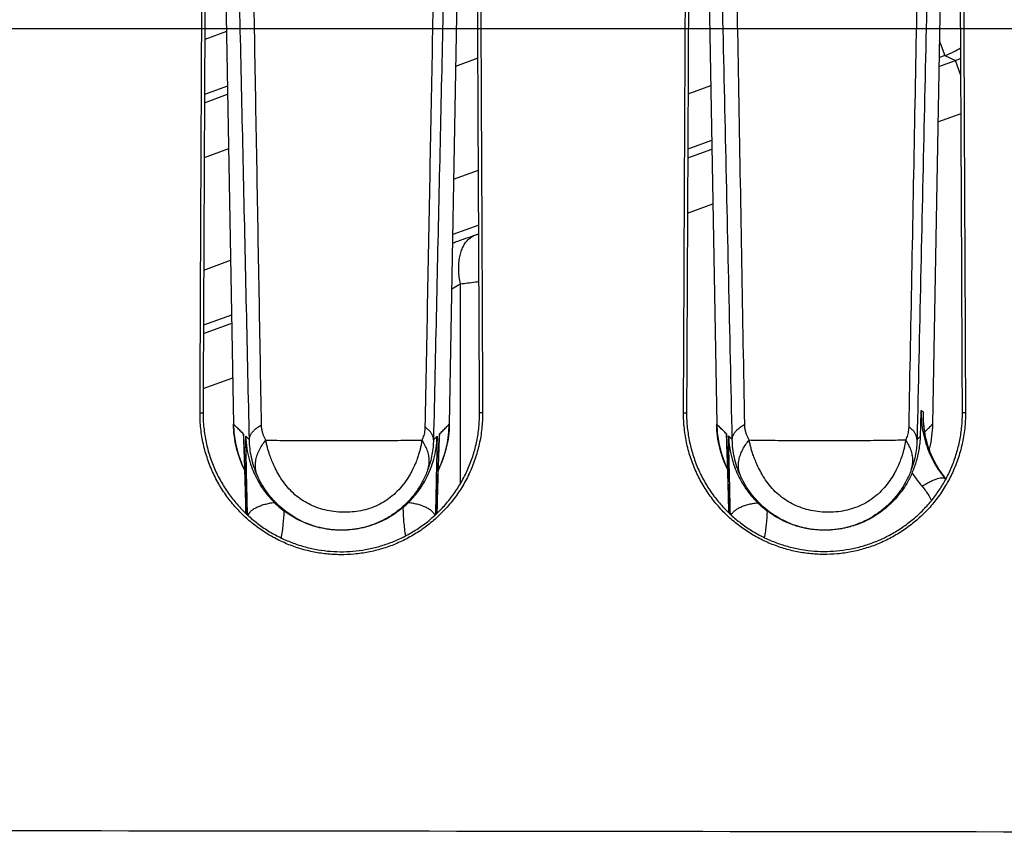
# Model space of a CAD drawing. Header units: inches. Extents: x 0 to 34, y 0 to 22.
# Tile 22 of 64: x 9.595 to 9.88, y 10.552 to 10.788. Entities that reach past the tile are written whole.
import ezdxf

# ---------------------------------------------------------------- set-up
doc = ezdxf.new("R2010")
doc.units = ezdxf.units.IN
doc.header["$LTSCALE"] = 1.87
doc.header["$MEASUREMENT"] = 0
doc.layers.get('0').update_dxf_attribs({"linetype": 'CONTINUOUS'})
doc.layers.add('DIMENSIONS', color=7, linetype='CONTINUOUS')
doc.styles.get("Standard").update_dxf_attribs({"font": 'txt', "width": 0.8})
doc.dimstyles.new('DIMSTYLE_1', dxfattribs={"dimtxt": 0.125, "dimasz": 0.18, "dimexe": 0.18, "dimexo": 0.0625, "dimgap": 0.09, "dimtad": 0, "dimtih": 1, "dimtoh": 1, "dimdec": 3, "dimzin": 4, "dimdsep": 46, "dimtxsty": 'STANDARD', "dimblk": '_FILLED', "dimblk1": '_FILLED', "dimblk2": '_FILLED', "dimcen": 0.09, "dimadec": 0, "dimazin": 0, "dimtp": 0.01, "dimtm": 0.01, "dimtfac": 1, "dimtdec": 3, "dimtofl": 0, "dimtmove": 0, "dimatfit": 3, "dimldrblk": '_FILLED', "dimfxl": 1, "dimtolj": 1, "dimtzin": 4, "dimarcsym": 0})

# ---------------------------------------------------------------- blocks, each defined once
blk = doc.blocks.new('_FILLED')
at = {"color": 0, "linetype": 'BYBLOCK'}
blk.add_solid([(0, 0), (-1, 0.1736), (-1, -0.1736)], dxfattribs=at)
blk = doc.blocks.new('*D5')
at = {"layer": 'DIMENSIONS', "color": 2, "linetype": 'CONTINUOUS'}
for p, q in [((9.32, 10.7853), (11.60891, 10.7853)), ((11.48391, 10.7853), (11.48391, 8.64901)), ((11.48391, 6.46932), (11.48391, 8.39901)), ((10.17781, 6.46932), (11.60891, 6.46932))]:
    blk.add_line(p, q, dxfattribs=at)
at = {"layer": 'DIMENSIONS', "color": 2, "linetype": 'CONTINUOUS', "xscale": 0.18, "yscale": 0.18, "zscale": 0.18}
for p, rotation in [((11.48391, 10.7853), 90), ((11.48391, 6.46932), 270)]:
    blk.add_blockref('_FILLED', p, dxfattribs=dict(at, rotation=rotation))
at = {"layer": 'DIMENSIONS', "color": 2, "linetype": 'CONTINUOUS', "width": 0.8}
for s, p in [('[', (11.39641, 8.46151)), (']', (12.09641, 8.46151)), ('4.316', (10.77141, 8.46151)), ('109.63', (11.49641, 8.46151))]:
    blk.add_text(s, height=0.125, dxfattribs=at).set_placement(p)

msp = doc.modelspace()

# ---------------------------------------------------------------- linework, layer by layer
at = {"color": 7, "linetype": 'CONTINUOUS'}
for p, q in [((9.86216, 10.82112), (9.85951, 10.67054)), ((9.65434, 10.8201), (9.65697, 10.67054)), ((9.72214, 10.8201), (9.71951, 10.67054)), ((9.65497, 10.7844), (9.64866, 10.78211)), ((9.86147, 10.78178), (9.86306, 10.77741)), ((9.7278, 10.77662), (9.72134, 10.77427)), ((9.86134, 10.77423), (9.86613, 10.77598)), ((9.86306, 10.77741), (9.86138, 10.7768)), ((9.86306, 10.77741), (9.86613, 10.77598)), ((9.86773, 10.7716), (9.86613, 10.77598)), ((9.65525, 10.76854), (9.64859, 10.76612)), ((9.78868, 10.7663), (9.79524, 10.76869)), ((9.64857, 10.76375), (9.65529, 10.76619)), ((9.86105, 10.75817), (9.86778, 10.76062)), ((9.79552, 10.75283), (9.7886, 10.75031)), ((9.65557, 10.75033), (9.6485, 10.74776)), ((9.78859, 10.74776), (9.79557, 10.7503)), ((9.72076, 10.74158), (9.72795, 10.7442)), ((9.78852, 10.73177), (9.79585, 10.73444)), ((9.72803, 10.72827), (9.72048, 10.72552)), ((9.64835, 10.71523), (9.65614, 10.71806)), ((9.72272, 10.65337), (9.72272, 10.71125)), ((9.65642, 10.7022), (9.64828, 10.69924)), ((9.64827, 10.69687), (9.65646, 10.69985)), ((9.64819, 10.68088), (9.65674, 10.68399)), ((9.64728, 10.67382), (9.64816, 10.67382)), ((9.72915, 10.67382), (9.72827, 10.67382)), ((9.78737, 10.67382), (9.78825, 10.67382)), ((9.85687, 10.67375), (9.85688, 10.67409)), ((9.86906, 10.67382), (9.86818, 10.67382)), ((9.85698, 10.67045), (9.85691, 10.67148)), ((9.85704, 10.66987), (9.85697, 10.67056)), ((9.65992, 10.66724), (9.6599, 10.66767)), ((9.65992, 10.66723), (9.66016, 10.66085)), ((9.66053, 10.66705), (9.66159, 10.666)), ((9.71492, 10.66603), (9.71598, 10.66707)), ((9.71651, 10.66453), (9.71662, 10.66729)), ((9.71663, 10.66772), (9.71662, 10.66729)), ((9.79982, 10.66733), (9.79981, 10.66776)), ((9.79982, 10.66733), (9.80006, 10.66096)), ((9.80043, 10.66715), (9.8015, 10.6661)), ((9.85602, 10.66712), (9.85502, 10.66613)), ((9.71626, 10.65769), (9.71651, 10.66453)), ((9.66016, 10.66085), (9.66035, 10.65486)), ((9.80006, 10.66096), (9.80025, 10.65498)), ((9.71608, 10.65163), (9.71626, 10.65769)), ((9.86316, 10.65501), (9.86288, 10.65536)), ((9.86315, 10.65501), (9.86316, 10.65501)), ((9.66035, 10.65486), (9.66053, 10.64778)), ((9.80025, 10.65498), (9.80044, 10.64792)), ((9.7159, 10.6447), (9.71608, 10.65163)), ((9.66053, 10.64778), (9.66061, 10.64466)), ((9.80044, 10.64792), (9.80051, 10.64489))]:
    msp.add_line(p, q, dxfattribs=at)
for points in [[(9.7943, 10.82286), (9.79432, 10.82107), (9.79697, 10.67054)], [(9.85691, 10.67148), (9.85686, 10.67291), (9.85687, 10.67375)], [(9.65697, 10.67054), (9.6571, 10.66819), (9.65756, 10.66502), (9.65834, 10.66193), (9.65943, 10.65892), (9.66028, 10.65718)], [(9.71625, 10.65726), (9.7171, 10.65904), (9.71817, 10.66203), (9.71894, 10.66512), (9.71939, 10.66827), (9.71951, 10.67054)], [(9.79697, 10.67054), (9.7971, 10.66819), (9.79756, 10.66502), (9.79834, 10.66193), (9.79943, 10.65892), (9.80018, 10.65739)], [(9.85725, 10.66825), (9.85719, 10.66865), (9.85714, 10.66904), (9.85709, 10.66944), (9.85704, 10.66987)], [(9.86288, 10.65536), (9.8621, 10.65642), (9.86138, 10.65748), (9.86075, 10.65851), (9.86019, 10.65951), (9.85971, 10.66046), (9.85929, 10.66135), (9.85894, 10.66219), (9.85863, 10.66297), (9.85838, 10.6637), (9.85816, 10.66436), (9.85798, 10.66496), (9.85783, 10.66552), (9.8577, 10.66604), (9.85758, 10.66652), (9.85749, 10.66698), (9.8574, 10.66742), (9.85732, 10.66784), (9.85725, 10.66825)]]:
    msp.add_lwpolyline(points, dxfattribs=at)
for points, knots in [([(9.78737, 10.67382), (9.7875, 10.70482), (9.78778, 10.76639), (9.78821, 10.85806), (9.78852, 10.91872), (9.78868, 10.94882)], [0, 0, 0, 0, 0.338214, 0.671664, 1, 1, 1, 1]), ([(9.7896, 10.94882), (9.78944, 10.91875), (9.78912, 10.85812), (9.78867, 10.76646), (9.78839, 10.70485), (9.78825, 10.67382)], [0, 0, 0, 0, 0.327972, 0.661427, 1, 1, 1, 1]), ([(9.86818, 10.67382), (9.86804, 10.70485), (9.86776, 10.76646), (9.86731, 10.85812), (9.86699, 10.91875), (9.86683, 10.94882)], [0, 0, 0, 0, 0.338578, 0.672034, 1, 1, 1, 1]), ([(9.86775, 10.94882), (9.86791, 10.91872), (9.86821, 10.85806), (9.86865, 10.76639), (9.86893, 10.70482), (9.86906, 10.67382)], [0, 0, 0, 0, 0.328332, 0.661781, 1, 1, 1, 1]), ([(9.8051, 10.67049), (9.80456, 10.70162), (9.80347, 10.76345), (9.80182, 10.85554), (9.8007, 10.9165), (9.80013, 10.94675)], [0, 0, 0, 0, 0.338002, 0.671478, 1, 1, 1, 1]), ([(9.85795, 10.94675), (9.85735, 10.91644), (9.85615, 10.85535), (9.85437, 10.76304), (9.8532, 10.70103), (9.85261, 10.66981)], [0, 0, 0, 0, 0.328295, 0.661794, 1, 1, 1, 1]), ([(9.8015, 10.6661), (9.80081, 10.69709), (9.79945, 10.75863), (9.79739, 10.85027), (9.796, 10.91091), (9.79531, 10.941)], [0, 0, 0, 0, 0.338175, 0.671627, 1, 1, 1, 1]), ([(9.86123, 10.94186), (9.86054, 10.91168), (9.85915, 10.85086), (9.85707, 10.75895), (9.8557, 10.69722), (9.85502, 10.66613)], [0, 0, 0, 0, 0.328312, 0.661762, 1, 1, 1, 1]), ([(9.64728, 10.67382), (9.64739, 10.69911), (9.64761, 10.7494), (9.64796, 10.8244), (9.64821, 10.87411), (9.64833, 10.89882)], [0, 0, 0, 0, 0.337201, 0.670611, 1, 1, 1, 1]), ([(9.64924, 10.89882), (9.64912, 10.87413), (9.64886, 10.82445), (9.6485, 10.74945), (9.64827, 10.69913), (9.64816, 10.67382)], [0, 0, 0, 0, 0.329103, 0.662517, 1, 1, 1, 1]), ([(9.6651, 10.67034), (9.66465, 10.69586), (9.66376, 10.74663), (9.6624, 10.82235), (9.66148, 10.87254), (9.66102, 10.89748)], [0, 0, 0, 0, 0.337103, 0.670516, 1, 1, 1, 1]), ([(9.72827, 10.67382), (9.72816, 10.69913), (9.72793, 10.74945), (9.72757, 10.82445), (9.72732, 10.87413), (9.72719, 10.89882)], [0, 0, 0, 0, 0.337486, 0.670901, 1, 1, 1, 1]), ([(9.7281, 10.89882), (9.72823, 10.87411), (9.72847, 10.8244), (9.72882, 10.7494), (9.72905, 10.69911), (9.72915, 10.67382)], [0, 0, 0, 0, 0.329386, 0.662796, 1, 1, 1, 1]), ([(9.71681, 10.89745), (9.71632, 10.87245), (9.71535, 10.82215), (9.7139, 10.74624), (9.71294, 10.69534), (9.71246, 10.66974)], [0, 0, 0, 0, 0.329309, 0.662722, 1, 1, 1, 1]), ([(9.66159, 10.666), (9.66103, 10.69141), (9.65991, 10.74194), (9.65823, 10.81729), (9.65709, 10.86723), (9.65653, 10.89205)], [0, 0, 0, 0, 0.337189, 0.670601, 1, 1, 1, 1]), ([(9.72, 10.89274), (9.71943, 10.86785), (9.7183, 10.81777), (9.7166, 10.7422), (9.71548, 10.69151), (9.71492, 10.66603)], [0, 0, 0, 0, 0.329353, 0.662765, 1, 1, 1, 1]), ([(9.86306, 10.77741), (9.86393, 10.77773), (9.86552, 10.77842), (9.86702, 10.77929), (9.8677, 10.77973)], [0, 0, 0, 0, 0.534851, 1, 1, 1, 1]), ([(9.72044, 10.72306), (9.72082, 10.7232), (9.72212, 10.72366), (9.72429, 10.72442), (9.72606, 10.72504), (9.72693, 10.72535)], [0, 0, 0, 0, 0.179161, 0.600147, 1, 1, 1, 1]), ([(9.72272, 10.71125), (9.72259, 10.71189), (9.72237, 10.71317), (9.72221, 10.71506), (9.72223, 10.71689), (9.72242, 10.71863), (9.72278, 10.72023), (9.72331, 10.72167), (9.724, 10.72293), (9.72484, 10.72398), (9.72582, 10.72481), (9.72655, 10.7252), (9.72693, 10.72535)], [0, 0, 0, 0, 0.123899, 0.244243, 0.359836, 0.469691, 0.573107, 0.669753, 0.75976, 0.843826, 0.923268, 1, 1, 1, 1]), ([(9.72693, 10.72535), (9.72722, 10.72545), (9.72759, 10.72558), (9.72796, 10.72571), (9.72804, 10.72573)], [0, 0, 0, 0, 0.786427, 1, 1, 1, 1]), ([(9.7202, 10.70979), (9.72036, 10.70988), (9.7212, 10.71037), (9.72204, 10.71086), (9.72272, 10.71125)], [0, 0, 0, 0, 0.193706, 1, 1, 1, 1]), ([(9.72272, 10.71125), (9.72342, 10.71134), (9.72487, 10.71151), (9.72666, 10.71173), (9.72776, 10.71187), (9.7281, 10.71191)], [0, 0, 0, 0, 0.389947, 0.808745, 1, 1, 1, 1]), ([(9.72915, 10.67382), (9.72916, 10.6723), (9.729, 10.66925), (9.72825, 10.66474), (9.72702, 10.66033), (9.72531, 10.65613), (9.72318, 10.65219), (9.72067, 10.64856), (9.71782, 10.64525), (9.71467, 10.6423), (9.71127, 10.63973), (9.70767, 10.63754), (9.70391, 10.63575), (9.70002, 10.63437), (9.69604, 10.63339), (9.69199, 10.63281), (9.68792, 10.63264), (9.68385, 10.63287), (9.67983, 10.63351), (9.67589, 10.63453), (9.67206, 10.63595), (9.66837, 10.63776), (9.66483, 10.63996), (9.6615, 10.64253), (9.65842, 10.64546), (9.65563, 10.64873), (9.65317, 10.65233), (9.65107, 10.65623), (9.6494, 10.6604), (9.64818, 10.66476), (9.64743, 10.66926), (9.64727, 10.6723), (9.64728, 10.67382)], [0, 0, 0, 0, 0.03532, 0.070848, 0.106293, 0.14153, 0.176208, 0.21039, 0.244105, 0.277535, 0.310599, 0.343207, 0.37547, 0.407358, 0.439105, 0.470709, 0.502349, 0.533935, 0.565381, 0.596876, 0.628432, 0.660313, 0.692491, 0.7251, 0.758066, 0.79131, 0.825042, 0.859298, 0.894171, 0.929331, 0.964689, 1, 1, 1, 1]), ([(9.64816, 10.67382), (9.64815, 10.67239), (9.6483, 10.66953), (9.64897, 10.66529), (9.65008, 10.66116), (9.6516, 10.65721), (9.65351, 10.6535), (9.65575, 10.65006), (9.65829, 10.64691), (9.66018, 10.645), (9.66116, 10.6441)], [0, 0, 0, 0, 0.128377, 0.256955, 0.384866, 0.511799, 0.636573, 0.759345, 0.880257, 1, 1, 1, 1]), ([(9.71501, 10.64386), (9.71536, 10.64418), (9.71666, 10.64539), (9.71877, 10.64763), (9.72118, 10.65076), (9.72329, 10.65415), (9.72508, 10.65779), (9.7265, 10.66164), (9.72753, 10.66563), (9.72815, 10.6697), (9.72828, 10.67245), (9.72827, 10.67382)], [0, 0, 0, 0, 0.041946, 0.157304, 0.273955, 0.392229, 0.512289, 0.633918, 0.756093, 0.878419, 1, 1, 1, 1]), ([(9.86906, 10.67382), (9.86907, 10.6723), (9.86891, 10.66926), (9.86816, 10.66475), (9.86692, 10.66036), (9.86522, 10.65616), (9.86309, 10.65223), (9.86058, 10.6486), (9.85774, 10.6453), (9.8546, 10.64236), (9.8512, 10.63979), (9.8476, 10.63761), (9.84384, 10.63583), (9.83996, 10.63445), (9.83599, 10.63347), (9.83194, 10.6329), (9.82787, 10.63273), (9.82381, 10.63297), (9.8198, 10.6336), (9.81588, 10.63463), (9.81206, 10.63605), (9.80838, 10.63786), (9.80486, 10.64005), (9.80154, 10.64261), (9.79847, 10.64553), (9.79569, 10.6488), (9.79324, 10.65238), (9.79115, 10.65627), (9.78948, 10.66042), (9.78826, 10.66478), (9.78752, 10.66927), (9.78736, 10.6723), (9.78737, 10.67382)], [0, 0, 0, 0, 0.035343, 0.070897, 0.106366, 0.141625, 0.176322, 0.210521, 0.244252, 0.277698, 0.31078, 0.343406, 0.37569, 0.4076, 0.439372, 0.471, 0.502664, 0.534266, 0.565718, 0.597205, 0.628741, 0.660591, 0.692731, 0.725296, 0.758215, 0.79141, 0.825097, 0.859315, 0.89416, 0.929306, 0.964667, 1, 1, 1, 1]), ([(9.78825, 10.67382), (9.78824, 10.67239), (9.78839, 10.66953), (9.78906, 10.6653), (9.79017, 10.66118), (9.79168, 10.65724), (9.79359, 10.65354), (9.79582, 10.65011), (9.79836, 10.64697), (9.80024, 10.64507), (9.80122, 10.64417)], [0, 0, 0, 0, 0.128558, 0.257242, 0.385198, 0.512124, 0.636847, 0.759537, 0.880352, 1, 1, 1, 1]), ([(9.85602, 10.66712), (9.85605, 10.66792), (9.85609, 10.66955), (9.85617, 10.67203), (9.85622, 10.6737), (9.85624, 10.67455)], [0, 0, 0, 0, 0.325109, 0.657276, 1, 1, 1, 1]), ([(9.85624, 10.67455), (9.85622, 10.67346), (9.85628, 10.67128), (9.85674, 10.66809), (9.85752, 10.665), (9.85861, 10.66208), (9.85996, 10.65934), (9.86154, 10.65684), (9.86273, 10.6553), (9.86334, 10.65459)], [0, 0, 0, 0, 0.151116, 0.300231, 0.446953, 0.590869, 0.731785, 0.869755, 1, 1, 1, 1]), ([(9.85624, 10.67455), (9.85631, 10.6745), (9.85645, 10.6744), (9.85666, 10.67425), (9.85681, 10.67414), (9.85688, 10.67409)], [0, 0, 0, 0, 0.32988, 0.663255, 1, 1, 1, 1]), ([(9.8569, 10.67155), (9.8569, 10.67161), (9.85687, 10.67206), (9.85686, 10.67252), (9.85686, 10.67291)], [0, 0, 0, 0, 0.130364, 1, 1, 1, 1]), ([(9.86343, 10.65474), (9.86405, 10.6559), (9.86518, 10.65828), (9.86651, 10.66202), (9.86748, 10.66589), (9.86806, 10.66984), (9.86819, 10.67249), (9.86818, 10.67382)], [0, 0, 0, 0, 0.197878, 0.398003, 0.59896, 0.800078, 1, 1, 1, 1]), ([(9.66028, 10.65709), (9.66027, 10.65711), (9.65974, 10.65817), (9.65881, 10.66032), (9.6578, 10.66365), (9.65716, 10.66707), (9.65699, 10.66939), (9.65697, 10.67054)], [0, 0, 0, 0, 0.004791, 0.253581, 0.502379, 0.7512, 1, 1, 1, 1]), ([(9.6599, 10.66767), (9.65958, 10.66799), (9.65893, 10.66863), (9.65795, 10.66959), (9.6573, 10.67023), (9.65697, 10.67054)], [0, 0, 0, 0, 0.333066, 0.666532, 1, 1, 1, 1]), ([(9.66159, 10.666), (9.66159, 10.66626), (9.66167, 10.6668), (9.66198, 10.66758), (9.6625, 10.66834), (9.6632, 10.66906), (9.66408, 10.66974), (9.66474, 10.67014), (9.6651, 10.67034)], [0, 0, 0, 0, 0.133783, 0.275127, 0.42958, 0.600818, 0.790774, 1, 1, 1, 1]), ([(9.66635, 10.6659), (9.6662, 10.66615), (9.66592, 10.66667), (9.66559, 10.66749), (9.66532, 10.66838), (9.66515, 10.66934), (9.6651, 10.67), (9.6651, 10.67034)], [0, 0, 0, 0, 0.185735, 0.37665, 0.574509, 0.78165, 1, 1, 1, 1]), ([(9.71246, 10.66974), (9.71245, 10.66945), (9.71242, 10.66889), (9.71229, 10.66807), (9.7121, 10.66731), (9.71186, 10.66661), (9.71167, 10.66616), (9.71156, 10.66594)], [0, 0, 0, 0, 0.220802, 0.429383, 0.627362, 0.816784, 1, 1, 1, 1]), ([(9.71491, 10.66603), (9.71491, 10.66629), (9.71484, 10.66683), (9.71453, 10.66761), (9.71401, 10.66837), (9.71331, 10.66909), (9.71276, 10.66953), (9.71246, 10.66974)], [0, 0, 0, 0, 0.169542, 0.348497, 0.54383, 0.760177, 1, 1, 1, 1]), ([(9.71951, 10.67054), (9.71949, 10.66939), (9.71932, 10.66707), (9.71868, 10.66365), (9.71767, 10.66033), (9.71676, 10.6582), (9.71625, 10.65717)], [0, 0, 0, 0, 0.250232, 0.50061, 0.750971, 1, 1, 1, 1]), ([(9.71663, 10.66772), (9.71695, 10.66803), (9.71759, 10.66866), (9.71855, 10.6696), (9.71919, 10.67023), (9.71951, 10.67054)], [0, 0, 0, 0, 0.333039, 0.666519, 1, 1, 1, 1]), ([(9.80017, 10.65731), (9.79969, 10.6583), (9.7988, 10.66038), (9.7978, 10.66365), (9.79716, 10.66707), (9.79699, 10.66939), (9.79697, 10.67054)], [0, 0, 0, 0, 0.240607, 0.493729, 0.746875, 1, 1, 1, 1]), ([(9.79981, 10.66776), (9.79949, 10.66807), (9.79886, 10.66869), (9.79792, 10.66962), (9.79729, 10.67024), (9.79697, 10.67054)], [0, 0, 0, 0, 0.333062, 0.66653, 1, 1, 1, 1]), ([(9.8015, 10.6661), (9.8015, 10.66636), (9.80157, 10.66691), (9.8019, 10.6677), (9.80243, 10.66847), (9.80315, 10.6692), (9.80405, 10.66989), (9.80473, 10.6703), (9.8051, 10.67049)], [0, 0, 0, 0, 0.13333, 0.274356, 0.428705, 0.600063, 0.790331, 1, 1, 1, 1]), ([(9.8064, 10.66597), (9.80624, 10.66622), (9.80596, 10.66674), (9.80561, 10.66759), (9.80533, 10.6685), (9.80515, 10.66947), (9.80511, 10.67015), (9.8051, 10.67049)], [0, 0, 0, 0, 0.18569, 0.37651, 0.574275, 0.781473, 1, 1, 1, 1]), ([(9.85261, 10.66981), (9.8526, 10.66952), (9.85257, 10.66896), (9.85244, 10.66814), (9.85225, 10.66739), (9.85202, 10.66668), (9.85183, 10.66623), (9.85172, 10.66602)], [0, 0, 0, 0, 0.221607, 0.430568, 0.628458, 0.817469, 1, 1, 1, 1]), ([(9.85501, 10.66613), (9.85501, 10.66639), (9.85494, 10.66692), (9.85463, 10.6677), (9.85413, 10.66845), (9.85345, 10.66917), (9.8529, 10.6696), (9.85261, 10.66981)], [0, 0, 0, 0, 0.17016, 0.3495, 0.54487, 0.760873, 1, 1, 1, 1]), ([(9.85728, 10.66809), (9.85724, 10.6683), (9.85718, 10.66871), (9.8571, 10.66932), (9.85705, 10.66973), (9.85703, 10.66993)], [0, 0, 0, 0, 0.346234, 0.674337, 1, 1, 1, 1]), ([(9.85724, 10.66832), (9.85738, 10.66845), (9.85783, 10.66889), (9.85859, 10.66964), (9.8592, 10.67024), (9.85951, 10.67054)], [0, 0, 0, 0, 0.18488, 0.592812, 1, 1, 1, 1]), ([(9.85951, 10.67054), (9.85949, 10.66939), (9.85932, 10.66707), (9.85887, 10.66467), (9.85856, 10.66343), (9.85853, 10.66331)], [0, 0, 0, 0, 0.474596, 0.949466, 1, 1, 1, 1]), ([(9.66061, 10.64466), (9.6606, 10.6452), (9.66056, 10.64662), (9.66051, 10.64893), (9.66044, 10.65159), (9.66037, 10.65426), (9.66029, 10.65693), (9.6602, 10.6596), (9.66011, 10.66227), (9.66001, 10.66481), (9.65995, 10.66646), (9.65992, 10.66723)], [0, 0, 0, 0, 0.07207, 0.188993, 0.306651, 0.425104, 0.543863, 0.662331, 0.780117, 0.898187, 1, 1, 1, 1]), ([(9.66053, 10.66705), (9.66056, 10.66587), (9.66077, 10.66362), (9.66144, 10.66047), (9.66233, 10.65775), (9.66305, 10.65612), (9.66341, 10.65539)], [0, 0, 0, 0, 0.293019, 0.557668, 0.798594, 1, 1, 1, 1]), ([(9.66103, 10.64423), (9.66098, 10.64658), (9.66087, 10.65156), (9.6607, 10.65917), (9.66059, 10.66442), (9.66053, 10.66705)], [0, 0, 0, 0, 0.309013, 0.6547, 1, 1, 1, 1]), ([(9.7138, 10.65694), (9.71389, 10.65717), (9.71435, 10.6583), (9.71507, 10.66048), (9.71574, 10.66364), (9.71594, 10.66589), (9.71598, 10.66707)], [0, 0, 0, 0, 0.071579, 0.351516, 0.659025, 1, 1, 1, 1]), ([(9.71598, 10.66707), (9.71592, 10.66444), (9.7158, 10.65918), (9.71564, 10.65159), (9.71553, 10.64664), (9.71547, 10.64433)], [0, 0, 0, 0, 0.347073, 0.69455, 1, 1, 1, 1]), ([(9.71661, 10.66728), (9.71658, 10.66646), (9.71651, 10.66471), (9.71641, 10.66205), (9.71631, 10.6593), (9.71622, 10.65655), (9.71614, 10.65379), (9.71606, 10.65105), (9.71599, 10.64834), (9.71594, 10.64622), (9.71591, 10.64501), (9.7159, 10.6447)], [0, 0, 0, 0, 0.108934, 0.231802, 0.353238, 0.47513, 0.597533, 0.719163, 0.839274, 0.958289, 1, 1, 1, 1]), ([(9.80051, 10.64489), (9.8005, 10.64541), (9.80046, 10.6468), (9.80041, 10.64907), (9.80034, 10.65171), (9.80027, 10.65438), (9.80019, 10.65705), (9.8001, 10.65972), (9.80001, 10.66238), (9.79992, 10.66491), (9.79985, 10.66656), (9.79982, 10.66732)], [0, 0, 0, 0, 0.06918, 0.186163, 0.303801, 0.422593, 0.542131, 0.661381, 0.779729, 0.898194, 1, 1, 1, 1]), ([(9.80043, 10.66715), (9.80047, 10.66595), (9.80067, 10.66367), (9.80136, 10.66048), (9.80227, 10.65773), (9.80301, 10.65606), (9.80338, 10.65531)], [0, 0, 0, 0, 0.292736, 0.556306, 0.796073, 1, 1, 1, 1]), ([(9.80093, 10.64446), (9.80088, 10.64672), (9.80077, 10.65164), (9.80061, 10.6592), (9.80049, 10.6645), (9.80043, 10.66715)], [0, 0, 0, 0, 0.299411, 0.649905, 1, 1, 1, 1]), ([(9.85391, 10.65711), (9.85401, 10.65737), (9.85433, 10.65817), (9.8548, 10.65955), (9.85527, 10.66129), (9.85565, 10.66315), (9.85592, 10.66511), (9.85601, 10.66644), (9.85602, 10.66712)], [0, 0, 0, 0, 0.082892, 0.249566, 0.424425, 0.609637, 0.802871, 1, 1, 1, 1]), ([(9.86261, 10.65571), (9.86252, 10.65583), (9.86216, 10.65631), (9.86155, 10.65719), (9.86081, 10.65838), (9.86013, 10.65961), (9.8595, 10.66086), (9.85895, 10.66213), (9.85847, 10.6634), (9.85808, 10.6646), (9.85778, 10.66566), (9.85757, 10.66658), (9.8574, 10.66737), (9.85732, 10.66786), (9.85728, 10.66809)], [0, 0, 0, 0, 0.032147, 0.133191, 0.236345, 0.340009, 0.442829, 0.54503, 0.646389, 0.741391, 0.822642, 0.890183, 0.948362, 1, 1, 1, 1]), ([(9.66392, 10.65562), (9.66354, 10.65648), (9.66287, 10.6582), (9.66216, 10.66084), (9.66173, 10.66344), (9.66161, 10.66516), (9.66159, 10.666)], [0, 0, 0, 0, 0.263351, 0.517491, 0.763256, 1, 1, 1, 1]), ([(9.66392, 10.65562), (9.66373, 10.65605), (9.66344, 10.65696), (9.66327, 10.6584), (9.66337, 10.65991), (9.66374, 10.66144), (9.66437, 10.66298), (9.66524, 10.66449), (9.66596, 10.66544), (9.66635, 10.6659)], [0, 0, 0, 0, 0.126684, 0.25609, 0.390435, 0.531359, 0.679833, 0.836165, 1, 1, 1, 1]), ([(9.66635, 10.6659), (9.66713, 10.6659), (9.66908, 10.66588), (9.67217, 10.66585), (9.67562, 10.66583), (9.67905, 10.66582), (9.68244, 10.66581), (9.68581, 10.6658), (9.68915, 10.6658), (9.69246, 10.6658), (9.69575, 10.66581), (9.699, 10.66583), (9.70329, 10.66586), (9.70747, 10.66589), (9.71058, 10.66593), (9.71157, 10.66594)], [0, 0, 0, 0, 0.051804, 0.128807, 0.205185, 0.280939, 0.356068, 0.430574, 0.504456, 0.577714, 0.650348, 0.722359, 0.793747, 0.934655, 1, 1, 1, 1]), ([(9.71157, 10.66594), (9.71152, 10.6656), (9.71141, 10.66493), (9.71121, 10.66391), (9.71095, 10.66285), (9.71062, 10.66169), (9.71018, 10.6604), (9.70961, 10.65895), (9.70886, 10.65731), (9.70785, 10.6555), (9.70657, 10.65351), (9.70493, 10.65154), (9.70305, 10.64974), (9.70099, 10.64824), (9.69878, 10.64704), (9.69642, 10.64608), (9.69391, 10.64543), (9.69132, 10.64505), (9.68868, 10.64496), (9.68605, 10.64516), (9.68349, 10.64564), (9.68105, 10.64638), (9.67877, 10.6474), (9.67666, 10.64861), (9.67473, 10.65008), (9.67297, 10.65182), (9.67142, 10.65377), (9.6701, 10.6558), (9.66908, 10.65775), (9.66828, 10.6595), (9.66767, 10.66105), (9.66721, 10.66241), (9.66686, 10.66362), (9.66658, 10.66477), (9.66642, 10.66552), (9.66635, 10.6659)], [0, 0, 0, 0, 0.015366, 0.030324, 0.046312, 0.063911, 0.083811, 0.10682, 0.133324, 0.163852, 0.199323, 0.238624, 0.277478, 0.314772, 0.351626, 0.389331, 0.427764, 0.466605, 0.505892, 0.545042, 0.583615, 0.621616, 0.658525, 0.694225, 0.729743, 0.766142, 0.803966, 0.840724, 0.873551, 0.901843, 0.926377, 0.947651, 0.965819, 0.982597, 1, 1, 1, 1]), ([(9.71322, 10.65719), (9.71339, 10.65764), (9.71363, 10.65857), (9.71373, 10.66002), (9.71357, 10.66152), (9.71315, 10.66303), (9.71248, 10.66453), (9.71189, 10.66548), (9.71157, 10.66594)], [0, 0, 0, 0, 0.153489, 0.309793, 0.4712, 0.639449, 0.815619, 1, 1, 1, 1]), ([(9.71492, 10.66603), (9.7149, 10.66532), (9.71482, 10.66388), (9.71451, 10.66169), (9.71399, 10.65944), (9.71351, 10.65794), (9.71322, 10.65719)], [0, 0, 0, 0, 0.233988, 0.479127, 0.734242, 1, 1, 1, 1]), ([(9.80389, 10.65554), (9.8035, 10.65641), (9.80281, 10.65816), (9.80208, 10.66084), (9.80163, 10.66349), (9.80151, 10.66524), (9.8015, 10.6661)], [0, 0, 0, 0, 0.262886, 0.517148, 0.763019, 1, 1, 1, 1]), ([(9.80389, 10.65554), (9.80372, 10.65592), (9.80345, 10.65672), (9.80325, 10.65799), (9.80327, 10.65931), (9.8035, 10.66066), (9.80393, 10.66202), (9.80457, 10.66338), (9.80539, 10.66471), (9.80604, 10.66555), (9.8064, 10.66596)], [0, 0, 0, 0, 0.110393, 0.222697, 0.338505, 0.459078, 0.585273, 0.717528, 0.855893, 1, 1, 1, 1]), ([(9.8064, 10.66597), (9.80716, 10.66595), (9.80909, 10.66593), (9.81219, 10.66589), (9.81567, 10.66586), (9.81912, 10.66583), (9.82254, 10.66581), (9.82593, 10.6658), (9.82928, 10.6658), (9.8326, 10.6658), (9.83589, 10.66582), (9.83915, 10.66584), (9.84343, 10.66588), (9.84762, 10.66594), (9.85073, 10.666), (9.85173, 10.66602)], [0, 0, 0, 0, 0.050329, 0.127898, 0.204755, 0.280899, 0.356332, 0.431053, 0.505063, 0.578363, 0.650953, 0.722833, 0.794004, 0.934221, 1, 1, 1, 1]), ([(9.85173, 10.66602), (9.85168, 10.66567), (9.85158, 10.665), (9.85137, 10.66398), (9.85112, 10.66292), (9.85079, 10.66177), (9.85036, 10.66049), (9.8498, 10.65904), (9.84906, 10.65741), (9.84806, 10.65561), (9.84679, 10.65362), (9.84516, 10.65164), (9.84328, 10.64983), (9.84121, 10.6483), (9.83899, 10.64708), (9.83663, 10.64611), (9.83411, 10.64544), (9.8315, 10.64506), (9.82886, 10.64496), (9.82621, 10.64516), (9.82363, 10.64564), (9.82117, 10.6464), (9.81887, 10.6474), (9.81676, 10.64863), (9.8148, 10.65011), (9.81304, 10.65187), (9.81145, 10.6538), (9.81019, 10.65586), (9.80914, 10.65778), (9.80836, 10.65953), (9.80775, 10.66106), (9.80728, 10.66241), (9.80693, 10.66363), (9.80663, 10.66479), (9.80647, 10.66557), (9.8064, 10.66597)], [0, 0, 0, 0, 0.015346, 0.030268, 0.046184, 0.063685, 0.083406, 0.106199, 0.132447, 0.162642, 0.197805, 0.236893, 0.27608, 0.31364, 0.350622, 0.388268, 0.426848, 0.465846, 0.505018, 0.54423, 0.583255, 0.621435, 0.658304, 0.694091, 0.729742, 0.766744, 0.804438, 0.840871, 0.873448, 0.901448, 0.925767, 0.946747, 0.964894, 0.982053, 1, 1, 1, 1]), ([(9.85335, 10.65734), (9.85351, 10.65778), (9.85375, 10.6587), (9.85385, 10.66015), (9.85369, 10.66163), (9.85328, 10.66313), (9.85262, 10.66461), (9.85205, 10.66555), (9.85173, 10.66602)], [0, 0, 0, 0, 0.153791, 0.310323, 0.471831, 0.640024, 0.815978, 1, 1, 1, 1]), ([(9.85502, 10.66613), (9.855, 10.66543), (9.85492, 10.66399), (9.85461, 10.66181), (9.8541, 10.65957), (9.85362, 10.65808), (9.85335, 10.65734)], [0, 0, 0, 0, 0.233994, 0.479261, 0.734748, 1, 1, 1, 1]), ([(9.66352, 10.65517), (9.66389, 10.65442), (9.66467, 10.65302), (9.66598, 10.65108), (9.66735, 10.64937), (9.66831, 10.64835), (9.66879, 10.64786)], [0, 0, 0, 0, 0.275787, 0.533278, 0.774263, 1, 1, 1, 1]), ([(9.71322, 10.65719), (9.71284, 10.65616), (9.71193, 10.65413), (9.71022, 10.65129), (9.70819, 10.64872), (9.7059, 10.64644), (9.70344, 10.64452), (9.70087, 10.64295), (9.69821, 10.6417), (9.69548, 10.64077), (9.69267, 10.64014), (9.68982, 10.63981), (9.68693, 10.6398), (9.68409, 10.64009), (9.68135, 10.64068), (9.67873, 10.64153), (9.67622, 10.64264), (9.67383, 10.64401), (9.67154, 10.64566), (9.66933, 10.64764), (9.66723, 10.65), (9.66538, 10.65268), (9.66437, 10.65462), (9.66392, 10.65562)], [0, 0, 0, 0, 0.052598, 0.10522, 0.157476, 0.208403, 0.258243, 0.305811, 0.351957, 0.397796, 0.442797, 0.488673, 0.534317, 0.580219, 0.62435, 0.667238, 0.711074, 0.75488, 0.798176, 0.845235, 0.89598, 0.947907, 1, 1, 1, 1]), ([(9.7077, 10.64787), (9.70819, 10.64835), (9.70915, 10.64938), (9.71052, 10.65109), (9.71183, 10.65302), (9.71293, 10.655), (9.71355, 10.65634), (9.7138, 10.65694)], [0, 0, 0, 0, 0.185949, 0.384362, 0.596343, 0.823363, 1, 1, 1, 1]), ([(9.80348, 10.65513), (9.80385, 10.65438), (9.80465, 10.65297), (9.80598, 10.65102), (9.80736, 10.64931), (9.80834, 10.64827), (9.80883, 10.64779)], [0, 0, 0, 0, 0.2761, 0.533698, 0.774585, 1, 1, 1, 1]), ([(9.85335, 10.65734), (9.85296, 10.6563), (9.85207, 10.65428), (9.85037, 10.65144), (9.84836, 10.64885), (9.84608, 10.64657), (9.84363, 10.64463), (9.84105, 10.64303), (9.8384, 10.64177), (9.83567, 10.64082), (9.83287, 10.64017), (9.83, 10.63982), (9.82712, 10.63979), (9.82426, 10.64006), (9.8215, 10.64063), (9.81887, 10.64147), (9.81636, 10.64256), (9.81392, 10.64393), (9.81156, 10.64561), (9.8093, 10.64762), (9.80721, 10.64997), (9.80536, 10.65262), (9.80434, 10.65455), (9.80389, 10.65554)], [0, 0, 0, 0, 0.052339, 0.104723, 0.156747, 0.207611, 0.257381, 0.305047, 0.351039, 0.39657, 0.442004, 0.487522, 0.533283, 0.578842, 0.623587, 0.666854, 0.709372, 0.753313, 0.799391, 0.846802, 0.896639, 0.94835, 1, 1, 1, 1]), ([(9.85359, 10.65637), (9.85314, 10.65535), (9.85211, 10.65336), (9.85024, 10.6506), (9.84809, 10.64813), (9.84571, 10.64596), (9.84313, 10.6441), (9.8404, 10.64257), (9.83791, 10.64152), (9.83633, 10.64102), (9.83572, 10.64085)], [0, 0, 0, 0, 0.138056, 0.273922, 0.407677, 0.53927, 0.66881, 0.796338, 0.922377, 1, 1, 1, 1]), ([(9.85359, 10.65637), (9.8539, 10.65592), (9.85452, 10.65502), (9.85551, 10.65372), (9.8562, 10.65288), (9.85655, 10.65247)], [0, 0, 0, 0, 0.334213, 0.667485, 1, 1, 1, 1]), ([(9.86334, 10.65458), (9.86324, 10.65467), (9.86296, 10.65484), (9.8624, 10.65494), (9.86167, 10.65489), (9.86082, 10.65469), (9.85986, 10.65433), (9.85881, 10.65384), (9.85769, 10.65321), (9.85694, 10.65273), (9.85655, 10.65247)], [0, 0, 0, 0, 0.052692, 0.130216, 0.226466, 0.343741, 0.481832, 0.639076, 0.81288, 1, 1, 1, 1]), ([(9.85655, 10.65247), (9.8569, 10.65206), (9.85756, 10.65121), (9.85844, 10.64984), (9.85894, 10.64886), (9.85917, 10.64836)], [0, 0, 0, 0, 0.328011, 0.661372, 1, 1, 1, 1]), ([(9.85917, 10.64836), (9.85997, 10.64934), (9.86146, 10.65135), (9.86275, 10.65348), (9.86333, 10.65456)], [0, 0, 0, 0, 0.510874, 1, 1, 1, 1]), ([(9.66118, 10.64409), (9.66125, 10.6443), (9.6615, 10.64476), (9.66205, 10.64538), (9.6628, 10.64596), (9.66374, 10.64649), (9.66483, 10.64696), (9.66605, 10.64735), (9.66739, 10.64766), (9.66832, 10.64781), (9.66879, 10.64786)], [0, 0, 0, 0, 0.078466, 0.172468, 0.279787, 0.400972, 0.535362, 0.68146, 0.837176, 1, 1, 1, 1]), ([(9.66879, 10.64786), (9.66911, 10.64755), (9.66974, 10.64695), (9.6707, 10.64612), (9.67134, 10.64562), (9.67166, 10.64538)], [0, 0, 0, 0, 0.354167, 0.6884, 1, 1, 1, 1]), ([(9.70608, 10.64637), (9.70626, 10.64653), (9.70662, 10.64684), (9.70716, 10.64734), (9.70752, 10.64769), (9.7077, 10.64787)], [0, 0, 0, 0, 0.321756, 0.655369, 1, 1, 1, 1]), ([(9.7077, 10.64787), (9.70818, 10.64781), (9.70911, 10.64767), (9.71045, 10.64735), (9.71167, 10.64696), (9.71277, 10.64649), (9.7137, 10.64596), (9.71446, 10.64537), (9.71499, 10.64477), (9.71522, 10.64435), (9.71529, 10.64416)], [0, 0, 0, 0, 0.164461, 0.321776, 0.469416, 0.605274, 0.727842, 0.836461, 0.931689, 1, 1, 1, 1]), ([(9.80117, 10.64421), (9.80124, 10.64435), (9.80146, 10.64473), (9.80197, 10.64531), (9.80274, 10.6459), (9.80369, 10.64643), (9.8048, 10.6469), (9.80605, 10.64729), (9.8074, 10.6476), (9.80834, 10.64774), (9.80883, 10.64779)], [0, 0, 0, 0, 0.054899, 0.151294, 0.26143, 0.385828, 0.523765, 0.673646, 0.833268, 1, 1, 1, 1]), ([(9.80883, 10.64779), (9.80914, 10.64748), (9.80976, 10.6469), (9.81071, 10.64609), (9.81134, 10.64559), (9.81165, 10.64536)], [0, 0, 0, 0, 0.354106, 0.688331, 1, 1, 1, 1]), ([(9.81086, 10.63764), (9.812, 10.63709), (9.8143, 10.63611), (9.81788, 10.63497), (9.82153, 10.63418), (9.82523, 10.63373), (9.82896, 10.63362), (9.83269, 10.63387), (9.8364, 10.63446), (9.84006, 10.63541), (9.84364, 10.6367), (9.84711, 10.63835), (9.85043, 10.64035), (9.85359, 10.64268), (9.85653, 10.64534), (9.85832, 10.64732), (9.85917, 10.64836)], [0, 0, 0, 0, 0.070583, 0.140853, 0.210734, 0.280591, 0.350296, 0.420249, 0.490503, 0.561249, 0.632605, 0.70443, 0.776952, 0.850334, 0.924723, 1, 1, 1, 1]), ([(9.66144, 10.64385), (9.66233, 10.64305), (9.66426, 10.64147), (9.6674, 10.63934), (9.66969, 10.63811), (9.67085, 10.63755)], [0, 0, 0, 0, 0.315917, 0.659853, 1, 1, 1, 1]), ([(9.67085, 10.63755), (9.67108, 10.63884), (9.67145, 10.64144), (9.67162, 10.64406), (9.67166, 10.64538)], [0, 0, 0, 0, 0.499528, 1, 1, 1, 1]), ([(9.68359, 10.64021), (9.68303, 10.64031), (9.68155, 10.64061), (9.67919, 10.6413), (9.67656, 10.64237), (9.67402, 10.64372), (9.67243, 10.6448), (9.67166, 10.64538)], [0, 0, 0, 0, 0.129862, 0.344674, 0.561033, 0.779127, 1, 1, 1, 1]), ([(9.70608, 10.64637), (9.70532, 10.64573), (9.70375, 10.64454), (9.70124, 10.64302), (9.69861, 10.64179), (9.6959, 10.64085), (9.69392, 10.64039), (9.69287, 10.64021), (9.69275, 10.64019)], [0, 0, 0, 0, 0.200015, 0.397006, 0.591616, 0.784142, 0.975237, 1, 1, 1, 1]), ([(9.70608, 10.64637), (9.70609, 10.645), (9.70623, 10.64225), (9.70657, 10.63951), (9.7068, 10.63816)], [0, 0, 0, 0, 0.500491, 1, 1, 1, 1]), ([(9.7068, 10.63816), (9.70791, 10.63874), (9.7101, 10.64002), (9.71281, 10.64197), (9.71441, 10.64332), (9.71501, 10.64386)], [0, 0, 0, 0, 0.375591, 0.756203, 1, 1, 1, 1]), ([(9.80149, 10.64393), (9.80237, 10.64313), (9.8043, 10.64155), (9.80744, 10.63943), (9.80971, 10.6382), (9.81086, 10.63764)], [0, 0, 0, 0, 0.315969, 0.659842, 1, 1, 1, 1]), ([(9.81086, 10.63764), (9.81109, 10.63891), (9.81145, 10.64148), (9.81161, 10.64407), (9.81165, 10.64536)], [0, 0, 0, 0, 0.499462, 1, 1, 1, 1]), ([(9.82128, 10.64071), (9.82077, 10.64084), (9.81928, 10.64128), (9.81689, 10.6422), (9.81418, 10.6436), (9.81247, 10.64474), (9.81165, 10.64536)], [0, 0, 0, 0, 0.148762, 0.429849, 0.713079, 1, 1, 1, 1]), ([(9.83562, 10.64082), (9.83529, 10.64073), (9.83454, 10.64054), (9.83379, 10.64038), (9.83338, 10.6403)], [0, 0, 0, 0, 0.455714, 1, 1, 1, 1]), ([(9.67085, 10.63755), (9.67197, 10.63701), (9.67426, 10.63603), (9.67781, 10.6349), (9.68144, 10.6341), (9.68511, 10.63365), (9.68881, 10.63353), (9.69251, 10.63376), (9.69619, 10.63433), (9.69983, 10.63524), (9.70339, 10.6365), (9.70568, 10.63757), (9.7068, 10.63816)], [0, 0, 0, 0, 0.100362, 0.200236, 0.299509, 0.398685, 0.497622, 0.596862, 0.696532, 0.796879, 0.898092, 1, 1, 1, 1]), ([(9.68608, 10.6399), (9.68561, 10.63994), (9.685, 10.64), (9.68439, 10.64009), (9.68424, 10.64011)], [0, 0, 0, 0, 0.752079, 1, 1, 1, 1]), ([(9.68879, 10.63982), (9.68836, 10.63981), (9.68783, 10.63982), (9.68729, 10.63983), (9.68719, 10.63984)], [0, 0, 0, 0, 0.813806, 1, 1, 1, 1]), ([(9.69223, 10.64011), (9.69159, 10.64001), (9.69086, 10.63993), (9.69012, 10.63988), (9.69003, 10.63987)], [0, 0, 0, 0, 0.872935, 1, 1, 1, 1]), ([(9.82369, 10.64019), (9.82334, 10.64025), (9.82266, 10.64038), (9.82198, 10.64053), (9.82164, 10.64062)], [0, 0, 0, 0, 0.505069, 1, 1, 1, 1]), ([(9.8264, 10.63988), (9.82614, 10.6399), (9.82561, 10.63994), (9.82508, 10.64), (9.82481, 10.64003)], [0, 0, 0, 0, 0.48831, 1, 1, 1, 1]), ([(9.83241, 10.64013), (9.83215, 10.64009), (9.8316, 10.64002), (9.83104, 10.63996), (9.83075, 10.63993)], [0, 0, 0, 0, 0.473049, 1, 1, 1, 1]), ([(10.14977, 10.55195), (10.06516, 10.55208), (9.89603, 10.55232), (9.64246, 10.55261), (9.38912, 10.55284), (9.2203, 10.55295), (9.13592, 10.55299)], [0, 0, 0, 0, 0.25037, 0.500455, 0.750312, 1, 1, 1, 1])]:
    msp.add_open_spline(points, degree=3, knots=knots, dxfattribs=at)
for points in [[(9.86613, 10.77598), (9.86667, 10.77617), (9.8672, 10.77639), (9.86772, 10.77662)], [(9.85686, 10.67314), (9.85686, 10.67334), (9.85686, 10.67354), (9.85687, 10.67375)], [(9.85686, 10.67291), (9.85686, 10.67299), (9.85686, 10.67306), (9.85686, 10.67314)], [(9.85687, 10.67375), (9.85687, 10.67386), (9.85687, 10.67398), (9.85688, 10.67409)], [(9.85687, 10.67375), (9.85687, 10.67386), (9.85687, 10.67398), (9.85688, 10.67409)], [(9.85693, 10.67104), (9.85692, 10.67121), (9.85691, 10.67138), (9.8569, 10.67155)], [(9.85697, 10.67056), (9.85696, 10.67072), (9.85694, 10.67088), (9.85693, 10.67104)], [(9.85698, 10.67045), (9.85698, 10.67049), (9.85697, 10.67053), (9.85697, 10.67056)], [(9.85699, 10.67033), (9.85699, 10.67037), (9.85698, 10.67041), (9.85698, 10.67045)], [(9.85703, 10.66993), (9.85702, 10.67006), (9.857, 10.6702), (9.85699, 10.67033)], [(9.6599, 10.66767), (9.65991, 10.66752), (9.65991, 10.66737), (9.65992, 10.66723)], [(9.65992, 10.66723), (9.65991, 10.66737), (9.65991, 10.66752), (9.6599, 10.66767)], [(9.71663, 10.66772), (9.71663, 10.66757), (9.71662, 10.66742), (9.71661, 10.66728)], [(9.71662, 10.66728), (9.71662, 10.66742), (9.71663, 10.66757), (9.71663, 10.66772)], [(9.79981, 10.66776), (9.79981, 10.66762), (9.79981, 10.66747), (9.79982, 10.66732)], [(9.79982, 10.66732), (9.79982, 10.66747), (9.79981, 10.66762), (9.79981, 10.66776)], [(9.66341, 10.65539), (9.66344, 10.65531), (9.66348, 10.65524), (9.66352, 10.65517)], [(9.80338, 10.65531), (9.80341, 10.65525), (9.80344, 10.65519), (9.80348, 10.65513)], [(9.85359, 10.65637), (9.8537, 10.65662), (9.85381, 10.65686), (9.85391, 10.65711)], [(9.86315, 10.65501), (9.86297, 10.65524), (9.86279, 10.65548), (9.86261, 10.65571)], [(9.86329, 10.65484), (9.86325, 10.6549), (9.8632, 10.65496), (9.86315, 10.65501)], [(9.86341, 10.6547), (9.86337, 10.65475), (9.86333, 10.6548), (9.86329, 10.65484)], [(9.86333, 10.65456), (9.86334, 10.65458), (9.86336, 10.6546), (9.86337, 10.65463)], [(9.86337, 10.65463), (9.86339, 10.65467), (9.86341, 10.6547), (9.86343, 10.65474)], [(9.66116, 10.6441), (9.66124, 10.64403), (9.66132, 10.64396), (9.6614, 10.64388)], [(9.6614, 10.64388), (9.66141, 10.64387), (9.66142, 10.64386), (9.66144, 10.64385)], [(9.80122, 10.64417), (9.80131, 10.64409), (9.8014, 10.64401), (9.80149, 10.64393)], [(9.83572, 10.64085), (9.83569, 10.64084), (9.83566, 10.64083), (9.83562, 10.64082)], [(9.68424, 10.64011), (9.68402, 10.64014), (9.68381, 10.64018), (9.68359, 10.64021)], [(9.68719, 10.63984), (9.68682, 10.63985), (9.68645, 10.63987), (9.68608, 10.6399)], [(9.69003, 10.63987), (9.68961, 10.63985), (9.6892, 10.63983), (9.68879, 10.63982)], [(9.69275, 10.64019), (9.69258, 10.64016), (9.6924, 10.64013), (9.69223, 10.64011)], [(9.82164, 10.64062), (9.82152, 10.64065), (9.8214, 10.64068), (9.82128, 10.64071)], [(9.82481, 10.64003), (9.82444, 10.64008), (9.82406, 10.64013), (9.82369, 10.64019)], [(9.82788, 10.63982), (9.82738, 10.63983), (9.82689, 10.63985), (9.8264, 10.63988)], [(9.83075, 10.63993), (9.83028, 10.63989), (9.8298, 10.63986), (9.82932, 10.63984)], [(9.83338, 10.6403), (9.83306, 10.64024), (9.83273, 10.64018), (9.83241, 10.64013)]]:
    msp.add_open_spline(points, degree=3, dxfattribs=at)

# ---------------------------------------------------------------- dimensions: what is measured, and where the dimension line sits
at = {"layer": 'DIMENSIONS', "color": 2, "linetype": 'CONTINUOUS'}
dim = msp.add_linear_dim(base=(11.48391, 10.7853), p1=(10.17781, 6.46932), p2=(9.32, 10.7853), angle=90, dimstyle='DIMSTYLE_1', dxfattribs=at)
dim.commit()
dim.dimension.update_dxf_attribs({"geometry": '*D5', "text_midpoint": (11.48391, 8.52401), "dimtype": 160})

doc.saveas('drawing.dxf')
